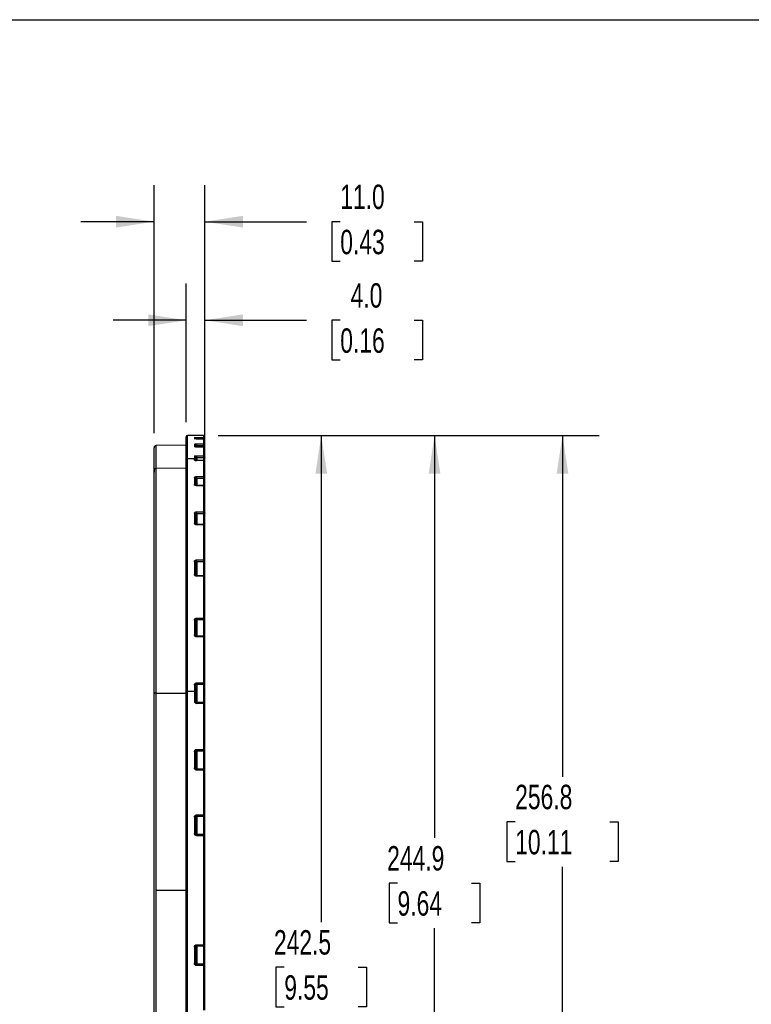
# Model space of a CAD drawing. Header units: millimetres. Extents: x 32 to 1365, y 32 to 1048.
# Tile 22 of 27: x 731 to 1048, y 621 to 1048. Entities that reach past the tile are written whole.
import ezdxf

# ---------------------------------------------------------------- set-up
doc = ezdxf.new("R2010")
doc.units = ezdxf.units.MM
doc.header["$LTSCALE"] = 5
doc.layers.add('DIMENSIONS', color=140, linetype='Continuous', lineweight=25)
doc.layers.add('TEXT', color=140, linetype='Continuous', lineweight=25)
doc.styles.add('SLDTEXTSTYLE0', font='TXT', dxfattribs={"width": 0.7})
doc.dimstyles.new('SLDDIMSTYLE1', dxfattribs={"dimtxt": 10.790039, "dimasz": 16.51, "dimexe": 0, "dimexo": 0.0625, "dimgap": 2.69751, "dimtad": 0, "dimtih": 1, "dimtoh": 1, "dimlfac": 0.5, "dimrnd": 1e-09, "dimzin": 12, "dimdsep": 46, "dimtxsty": 'SLDTEXTSTYLE0', "dimsah": 1, "dimcen": 0.09, "dimadec": 0, "dimazin": 3, "dimtfac": 1, "dimtofl": 0, "dimtmove": 0, "dimatfit": 3, "dimfxl": 0, "dimfrac": 2, "dimtolj": 1, "dimtzin": 12, "dimarcsym": 0})
doc.dimstyles.new('SLDDIMSTYLE4', dxfattribs={"dimtxt": 10.790039, "dimasz": 16.51, "dimexe": 0, "dimexo": 0.0625, "dimgap": 2.69751, "dimtad": 0, "dimtih": 1, "dimtoh": 1, "dimlfac": 0.5, "dimrnd": 1e-09, "dimzin": 4, "dimdsep": 46, "dimtxsty": 'SLDTEXTSTYLE0', "dimsah": 1, "dimcen": 0.09, "dimadec": 0, "dimazin": 1, "dimtfac": 1, "dimtmove": 0, "dimatfit": 0, "dimfxl": 0, "dimfrac": 2, "dimtolj": 1, "dimtzin": 12, "dimarcsym": 0})

# ---------------------------------------------------------------- blocks, each defined once
blk = doc.blocks.new('_D_12')
at = {"layer": 'DIMENSIONS'}
for p, q in [((816.98, 867.48), (877.51, 867.48)), ((861.63, 867.48), (861.63, 656.68)), ((845.6, 637.11), (841.98, 637.11)), ((841.98, 637.11), (841.98, 619.96)), ((877.66, 637.11), (881.29, 637.11)), ((881.29, 637.11), (881.29, 619.96)), ((841.98, 619.96), (845.6, 619.96)), ((881.29, 619.96), (877.66, 619.96)), ((861.63, 382.48), (861.63, 617.55)), ((816.98, 382.48), (877.51, 382.48))]:
    blk.add_line(p, q, dxfattribs=at)
for points in [[(861.63, 867.48), (859.09, 850.97), (864.17, 850.97)], [(861.63, 382.48), (864.17, 398.99), (859.09, 398.99)]]:
    blk.add_solid(points, dxfattribs=at)
at = {"layer": 'DIMENSIONS', "char_height": 10.583, "attachment_point": 1, "style": 'SLDTEXTSTYLE0'}
for s, insert in [('242.5', (841.11, 653.17)), ('9.55', (845.6, 633.61))]:
    blk.add_mtext(s, dxfattribs=dict(at, insert=insert))
blk = doc.blocks.new('_D_13')
at = {"layer": 'DIMENSIONS'}
for p, q in [((816.98, 867.48), (926.61, 867.48)), ((910.73, 867.48), (910.73, 693.11)), ((894.7, 673.55), (891.08, 673.55)), ((891.08, 673.55), (891.08, 656.4)), ((926.77, 673.55), (930.39, 673.55)), ((930.39, 673.55), (930.39, 656.4)), ((891.08, 656.4), (894.7, 656.4)), ((910.73, 377.75), (910.73, 653.98)), ((930.39, 656.4), (926.77, 656.4)), ((797.54, 377.75), (926.61, 377.75))]:
    blk.add_line(p, q, dxfattribs=at)
for points in [[(910.73, 867.48), (908.19, 850.97), (913.27, 850.97)], [(910.73, 377.75), (913.27, 394.26), (908.19, 394.26)]]:
    blk.add_solid(points, dxfattribs=at)
at = {"layer": 'DIMENSIONS', "char_height": 10.583, "attachment_point": 1, "style": 'SLDTEXTSTYLE0'}
for s, insert in [('244.9', (890.21, 689.6)), ('9.64', (894.7, 670.04))]:
    blk.add_mtext(s, dxfattribs=dict(at, insert=insert))
blk = doc.blocks.new('_D_14')
at = {"layer": 'DIMENSIONS'}
for p, q in [((816.98, 867.48), (982.09, 867.48)), ((966.21, 867.48), (966.21, 719.68)), ((945.69, 700.11), (942.07, 700.11)), ((942.07, 700.11), (942.07, 682.96)), ((986.73, 700.11), (990.36, 700.11)), ((990.36, 700.11), (990.36, 682.96)), ((942.07, 682.96), (945.69, 682.96)), ((990.36, 682.96), (986.73, 682.96)), ((966.21, 353.95), (966.21, 680.55)), ((788.53, 353.95), (982.09, 353.95))]:
    blk.add_line(p, q, dxfattribs=at)
for points in [[(966.21, 867.48), (963.67, 850.97), (968.75, 850.97)], [(966.21, 353.95), (968.75, 370.46), (963.67, 370.46)]]:
    blk.add_solid(points, dxfattribs=at)
at = {"layer": 'DIMENSIONS', "char_height": 10.583, "attachment_point": 1, "style": 'SLDTEXTSTYLE0'}
for s, insert in [('256.8', (945.69, 716.17)), ('10.11', (945.69, 696.61))]:
    blk.add_mtext(s, dxfattribs=dict(at, insert=insert))
blk = doc.blocks.new('_D_15')
at = {"layer": 'DIMENSIONS'}
for p, q in [((803.13, 873.33), (803.13, 933.35)), ((811.13, 871.92), (811.13, 933.35)), ((803.13, 917.48), (771.38, 917.48)), ((811.13, 917.48), (855.24, 917.48)), ((869.86, 917.48), (866.24, 917.48)), ((866.24, 917.48), (866.24, 900.33)), ((901.92, 917.48), (905.55, 917.48)), ((905.55, 917.48), (905.55, 900.33)), ((866.24, 900.33), (869.86, 900.33)), ((905.55, 900.33), (901.92, 900.33))]:
    blk.add_line(p, q, dxfattribs=at)
for points in [[(803.13, 917.48), (786.62, 920.02), (786.62, 914.94)], [(811.13, 917.48), (827.64, 914.94), (827.64, 920.02)]]:
    blk.add_solid(points, dxfattribs=at)
at = {"layer": 'DIMENSIONS', "char_height": 10.583, "attachment_point": 1, "style": 'SLDTEXTSTYLE0'}
for s, insert in [('4.0', (874.35, 933.54)), ('0.16', (869.86, 913.97))]:
    blk.add_mtext(s, dxfattribs=dict(at, insert=insert))
blk = doc.blocks.new('_D_16')
at = {"layer": 'DIMENSIONS'}
for p, q in [((789.13, 868.53), (789.13, 976.09)), ((811.13, 862.51), (811.13, 976.09)), ((789.13, 960.21), (757.38, 960.21)), ((811.13, 960.21), (855.24, 960.21)), ((869.86, 960.21), (866.24, 960.21)), ((866.24, 960.21), (866.24, 943.06)), ((901.92, 960.21), (905.55, 960.21)), ((905.55, 960.21), (905.55, 943.06)), ((866.24, 943.06), (869.86, 943.06)), ((905.55, 943.06), (901.92, 943.06))]:
    blk.add_line(p, q, dxfattribs=at)
for points in [[(789.13, 960.21), (772.62, 962.75), (772.62, 957.67)], [(811.13, 960.21), (827.64, 957.67), (827.64, 962.75)]]:
    blk.add_solid(points, dxfattribs=at)
at = {"layer": 'DIMENSIONS', "char_height": 10.583, "attachment_point": 1, "style": 'SLDTEXTSTYLE0'}
for s, insert in [('11.0', (869.86, 976.27)), ('0.43', (869.86, 956.7))]:
    blk.add_mtext(s, dxfattribs=dict(at, insert=insert))

msp = doc.modelspace()

# ---------------------------------------------------------------- linework, layer by layer
for p, q in [((810.628, 867.477), (803.628, 867.477)), ((803.628, 857.522), (803.628, 867.477)), ((806.628, 866.676), (806.628, 866.155)), ((807.628, 866.74), (810.628, 866.74)), ((807.628, 866.17), (807.628, 866.74)), ((810.628, 867.477), (810.628, 866.74)), ((810.628, 866.74), (810.628, 866.17)), ((803.128, 863.407), (790.11, 863.18)), ((790.11, 853.337), (790.11, 863.18)), ((806.628, 863.751), (806.628, 862.697)), ((807.128, 863.256), (807.128, 862.518)), ((807.628, 866.17), (810.628, 866.17)), ((807.628, 866.17), (807.628, 866.072)), ((810.628, 866.072), (807.628, 866.072)), ((807.628, 866.07), (807.628, 866.072)), ((810.628, 866.07), (807.628, 866.07)), ((807.628, 863.891), (810.628, 863.891)), ((807.628, 863.255), (807.628, 863.891)), ((807.628, 863.255), (810.628, 863.255)), ((807.628, 863.255), (807.628, 862.542)), ((810.628, 862.542), (807.628, 862.542)), ((807.628, 862.536), (807.628, 862.542)), ((810.628, 862.536), (807.628, 862.536)), ((810.628, 866.17), (810.628, 866.072)), ((810.628, 866.072), (810.628, 866.07)), ((810.628, 866.07), (810.628, 863.891)), ((810.628, 863.891), (810.628, 863.255)), ((810.628, 863.255), (810.628, 862.542)), ((810.628, 862.542), (810.628, 862.536)), ((810.628, 862.536), (810.628, 858.744)), ((811.128, 865.572), (811.128, 866.241)), ((811.128, 863.396), (811.128, 865.572)), ((811.128, 862.042), (811.128, 863.396)), ((811.128, 858.255), (811.128, 862.042)), ((806.628, 858.524), (806.628, 857.522)), ((807.628, 858.744), (810.628, 858.744)), ((807.628, 858.047), (807.628, 858.744)), ((807.628, 858.047), (810.628, 858.047)), ((807.628, 858.047), (807.628, 856.657)), ((810.628, 858.744), (810.628, 858.047)), ((810.628, 858.047), (810.628, 856.657)), ((811.128, 849.266), (811.128, 858.255)), ((790.11, 853.337), (803.128, 853.559)), ((803.628, 756.797), (803.628, 857.522)), ((803.628, 857.522), (806.628, 857.522)), ((806.628, 856.896), (806.628, 857.522)), ((807.128, 857.035), (807.128, 856.666)), ((810.628, 856.657), (807.628, 856.657)), ((807.628, 856.657), (807.628, 856.641)), ((810.628, 856.641), (807.628, 856.641)), ((810.628, 856.657), (810.628, 856.641)), ((810.628, 856.641), (810.628, 849.724)), ((789.128, 852.642), (789.128, 851.642)), ((790.11, 755.819), (790.11, 853.337)), ((806.628, 849.313), (806.628, 846.255)), ((807.628, 849.724), (810.628, 849.724)), ((807.628, 848.996), (807.628, 849.724)), ((810.628, 849.724), (810.628, 848.996)), ((811.128, 834.046), (811.128, 849.266)), ((807.128, 848.857), (807.128, 845.81)), ((807.628, 848.996), (810.628, 848.996)), ((807.628, 848.996), (807.628, 845.849)), ((810.628, 845.849), (807.628, 845.849)), ((807.628, 845.792), (807.628, 845.849)), ((810.628, 845.792), (807.628, 845.792)), ((810.628, 848.996), (810.628, 845.849)), ((810.628, 845.849), (810.628, 845.792)), ((810.628, 845.792), (810.628, 834.448)), ((806.628, 833.845), (806.628, 829.465)), ((807.128, 833.446), (807.128, 829.082)), ((807.628, 834.448), (810.628, 834.448)), ((807.628, 833.719), (807.628, 834.448)), ((807.628, 833.719), (810.628, 833.719)), ((807.628, 833.719), (807.628, 828.937)), ((810.628, 834.448), (810.628, 833.719)), ((810.628, 833.719), (810.628, 828.937)), ((811.128, 817.415), (811.128, 834.046)), ((810.628, 828.937), (807.628, 828.937)), ((807.628, 828.817), (807.628, 828.937)), ((810.628, 828.817), (807.628, 828.817)), ((810.628, 828.937), (810.628, 828.817)), ((810.628, 828.817), (810.628, 813.628)), ((811.128, 814.454), (811.128, 817.415)), ((806.628, 812.862), (806.628, 807.36)), ((807.128, 812.541), (807.128, 807.059)), ((807.628, 813.628), (810.628, 813.628)), ((807.628, 812.926), (807.628, 813.628)), ((807.628, 812.926), (810.628, 812.926)), ((807.628, 812.926), (807.628, 806.756)), ((810.628, 813.628), (810.628, 812.926)), ((810.628, 812.926), (810.628, 806.756)), ((811.128, 813.304), (811.128, 814.454)), ((811.128, 788.21), (811.128, 813.304)), ((810.628, 806.756), (807.628, 806.756)), ((807.628, 806.554), (807.628, 806.756)), ((810.628, 806.554), (807.628, 806.554)), ((810.628, 806.756), (810.628, 806.554)), ((810.628, 806.554), (810.628, 788.441)), ((806.628, 787.545), (806.628, 781.158)), ((807.128, 787.317), (807.128, 780.954)), ((807.628, 788.441), (810.628, 788.441)), ((807.628, 787.789), (807.628, 788.441)), ((807.628, 787.789), (810.628, 787.789)), ((807.628, 787.789), (807.628, 780.529)), ((810.628, 788.441), (810.628, 787.789)), ((810.628, 787.789), (810.628, 780.529)), ((811.128, 760.221), (811.128, 788.21)), ((810.628, 780.529), (807.628, 780.529)), ((807.628, 780.229), (807.628, 780.529)), ((810.628, 780.229), (807.628, 780.229)), ((810.628, 780.529), (810.628, 780.229)), ((810.628, 780.229), (810.628, 760.348)), ((807.628, 760.348), (810.628, 760.348)), ((807.628, 759.767), (807.628, 760.348)), ((807.628, 759.767), (810.628, 759.767)), ((807.628, 759.767), (807.628, 751.785)), ((810.628, 760.348), (810.628, 759.767)), ((810.628, 759.767), (810.628, 751.785)), ((811.128, 751.285), (811.128, 760.221)), ((790.11, 755.819), (803.128, 755.87)), ((790.11, 670.477), (790.11, 755.819)), ((803.628, 584.157), (803.628, 756.797)), ((803.628, 756.797), (806.628, 756.797)), ((806.628, 759.361), (806.628, 756.797)), ((806.628, 756.797), (806.628, 752.393)), ((810.628, 751.785), (807.628, 751.785)), ((807.628, 751.785), (807.628, 751.392)), ((810.628, 751.392), (807.628, 751.392)), ((810.628, 751.785), (810.628, 751.392)), ((810.628, 751.392), (810.628, 731.496)), ((811.128, 731.416), (811.128, 751.285)), ((806.628, 730.5), (806.628, 723.504)), ((807.128, 730.421), (807.128, 723.434)), ((807.628, 731.496), (810.628, 731.496)), ((807.628, 730.936), (807.628, 731.496)), ((807.628, 730.936), (810.628, 730.936)), ((807.628, 730.936), (807.628, 722.933)), ((810.628, 731.496), (810.628, 730.936)), ((810.628, 730.936), (810.628, 722.933)), ((811.128, 722.433), (811.128, 731.416)), ((810.628, 722.933), (807.628, 722.933)), ((807.628, 722.502), (807.628, 722.933)), ((810.628, 722.502), (807.628, 722.502)), ((810.628, 722.933), (810.628, 722.502)), ((810.628, 722.502), (810.628, 703.117)), ((811.128, 703.074), (811.128, 722.433)), ((806.628, 702.117), (806.628, 695.111)), ((807.128, 702.076), (807.128, 695.079)), ((807.628, 703.117), (810.628, 703.117)), ((807.628, 702.579), (807.628, 703.117)), ((807.628, 702.579), (810.628, 702.579)), ((807.628, 702.579), (807.628, 694.577)), ((810.628, 703.117), (810.628, 702.579)), ((810.628, 702.579), (810.628, 694.577)), ((811.128, 693.306), (811.128, 703.074)), ((810.628, 694.577), (807.628, 694.577)), ((807.628, 694.109), (807.628, 694.577)), ((810.628, 694.109), (807.628, 694.109)), ((810.628, 694.577), (810.628, 694.109)), ((810.628, 694.109), (810.628, 646.846)), ((811.128, 684.29), (811.128, 693.306)), ((811.128, 674.977), (811.128, 684.29)), ((790.11, 670.477), (803.128, 670.477)), ((790.11, 585.136), (790.11, 670.477)), ((811.128, 656.664), (811.128, 665.977)), ((811.128, 647.648), (811.128, 656.664)), ((806.628, 645.843), (806.628, 638.837)), ((807.128, 645.876), (807.128, 638.879)), ((807.628, 646.846), (810.628, 646.846)), ((807.628, 646.377), (807.628, 646.846)), ((807.628, 646.377), (810.628, 646.377)), ((807.628, 646.377), (807.628, 638.375)), ((810.628, 646.846), (810.628, 646.377)), ((810.628, 646.377), (810.628, 638.375)), ((811.128, 637.881), (811.128, 647.648)), ((807.628, 637.837), (807.628, 638.375)), ((810.628, 638.375), (807.628, 638.375)), ((810.628, 637.837), (807.628, 637.837)), ((810.628, 638.375), (810.628, 637.837)), ((810.628, 637.837), (810.628, 618.452)), ((811.128, 618.521), (811.128, 637.881))]:
    msp.add_line(p, q)
at = {"flags": 128}
for points in [[(811.128, 863.396), (811.118, 863.369), (811.09, 863.342), (811.043, 863.318), (810.981, 863.297), (810.905, 863.279), (810.819, 863.266), (810.725, 863.258), (810.628, 863.255)], [(811.128, 858.255), (811.118, 858.215), (811.09, 858.176), (811.043, 858.14), (810.981, 858.108), (810.905, 858.082), (810.819, 858.063), (810.725, 858.051), (810.628, 858.047)], [(811.128, 849.266), (811.118, 849.213), (811.09, 849.163), (811.043, 849.116), (810.981, 849.075), (810.905, 849.041), (810.819, 849.016), (810.725, 849.001), (810.628, 848.996)], [(811.128, 834.046), (811.118, 833.982), (811.09, 833.921), (811.043, 833.864), (810.981, 833.815), (810.905, 833.774), (810.819, 833.744), (810.725, 833.725), (810.628, 833.719)], [(807.128, 812.541), (807.118, 812.603), (807.09, 812.664), (807.043, 812.719), (806.981, 812.768), (806.905, 812.808), (806.819, 812.838), (806.725, 812.856), (806.628, 812.862)], [(810.628, 813.628), (810.725, 813.622), (810.819, 813.604), (810.905, 813.574), (810.981, 813.533), (811.043, 813.484), (811.09, 813.428), (811.118, 813.367), (811.128, 813.304)], [(806.628, 807.36), (806.725, 807.354), (806.819, 807.337), (806.905, 807.309), (806.981, 807.272), (807.043, 807.226), (807.09, 807.174), (807.118, 807.118), (807.128, 807.059)], [(811.128, 806.256), (811.118, 806.314), (811.09, 806.37), (811.043, 806.422), (810.981, 806.467), (810.905, 806.504), (810.819, 806.532), (810.725, 806.549), (810.628, 806.554)], [(807.128, 787.317), (807.118, 787.361), (807.09, 787.404), (807.043, 787.444), (806.981, 787.478), (806.905, 787.506), (806.819, 787.527), (806.725, 787.54), (806.628, 787.545)], [(810.628, 788.441), (810.725, 788.436), (810.819, 788.423), (810.905, 788.402), (810.981, 788.373), (811.043, 788.338), (811.09, 788.298), (811.118, 788.255), (811.128, 788.21)], [(806.628, 781.158), (806.725, 781.154), (806.819, 781.143), (806.905, 781.124), (806.981, 781.098), (807.043, 781.068), (807.09, 781.032), (807.118, 780.994), (807.128, 780.954)], [(811.128, 780.029), (811.118, 780.068), (811.09, 780.105), (811.043, 780.14), (810.981, 780.171), (810.905, 780.195), (810.819, 780.214), (810.725, 780.225), (810.628, 780.229)]]:
    msp.add_lwpolyline(points, dxfattribs=at)
for centre, radius, start, end in [((803.628, 866.977), 0.5, 90, 180), ((806.628, 866.177), 0.499, 0.06064, 90.06051), ((810.628, 866.977), 0.5, 360, 90), ((810.628, 866.241), 0.5, 0.05579, 90.05568), ((790.128, 862.18), 1, 91, 180), ((806.628, 865.654), 0.501, 44.20404, 90.02618), ((806.63, 863.254), 0.498, 0.28427, 90.28148), ((806.628, 862.193), 0.504, 51.74684, 90.04905), ((810.75, 867.102), 0.94, 262.51164, 293.68766), ((810.628, 865.572), 0.5, 0, 90), ((810.629, 865.571), 0.499, 0.10672, 90.10632), ((810.63, 863.394), 0.498, 0.27347, 90.27089), ((810.628, 862.042), 0.5, 0, 90), ((810.631, 862.039), 0.497, 0.37824, 90.37331), ((806.633, 858.03), 0.494, 0.69264, 90.67629), ((810.633, 858.249), 0.494, 0.67524, 90.65968), ((803.621, 857.028), 0.494, 89.24806, 179.22779), ((806.634, 857.028), 0.494, 0.77221, 90.75194), ((806.63, 856.391), 0.505, 38.30659, 90.27628), ((810.628, 856.157), 0.5, 0, 90), ((810.636, 856.149), 0.492, 0.97057, 90.93875), ((790.114, 852.351), 0.987, 90.23028, 179.24545), ((806.648, 848.834), 0.48, 2.72442, 92.48708), ((810.648, 849.244), 0.48, 2.62091, 92.40058), ((806.649, 845.768), 0.488, 18.45553, 92.49832), ((810.628, 845.349), 0.5, 0, 90), ((810.654, 845.319), 0.474, 3.63739, 93.2254), ((806.673, 833.389), 0.458, 7.11774, 95.67721), ((810.672, 833.991), 0.459, 6.92683, 95.55622), ((806.679, 829.015), 0.453, 8.55731, 96.54411), ((810.628, 828.437), 0.5, 0, 90), ((810.68, 828.368), 0.453, 8.77855, 96.67048), ((810.681, 813.375), 0.452, 263.18885, 350.97145), ((810.628, 806.256), 0.5, 0, 90), ((810.664, 788.253), 0.465, 265.49823, 354.64645), ((810.628, 780.029), 0.5, 0, 90), ((810.745, 759.761), 0.599, 50.24465, 101.25798), ((810.649, 760.245), 0.479, 267.41897, 357.16235), ((789.881, 754.574), 1.266, 79.55911, 126.52533), ((803.509, 756.162), 0.645, 79.41901, 126.22915), ((806.745, 758.762), 0.611, 51.20792, 101.08305), ((806.746, 756.162), 0.645, 53.77085, 100.58099), ((806.747, 751.733), 0.67, 55.38032, 100.24007), ((810.628, 751.285), 0.5, 0, 90), ((810.747, 750.726), 0.676, 55.75032, 100.15904), ((806.749, 729.651), 0.858, 63.84277, 98.16805), ((810.749, 730.659), 0.846, 63.44161, 98.27562), ((810.638, 731.426), 0.49, 268.84022, 358.79125), ((806.75, 722.558), 0.954, 66.69965, 97.37916), ((810.628, 722.433), 0.5, 0, 90), ((810.75, 721.539), 0.97, 67.11462, 97.26142), ((806.752, 700.588), 1.534, 75.82048, 94.64015), ((810.752, 701.632), 1.49, 75.38312, 94.77766), ((810.63, 703.076), 0.497, 269.70842, 359.70542), ((806.752, 693.163), 1.953, 78.91117, 93.65508), ((810.628, 694.077), 0.5, 360, 90), ((810.752, 692.079), 2.033, 79.35655, 93.5114), ((806.752, 647.792), 1.953, 266.34492, 281.08883), ((810.628, 646.877), 0.5, 270, 360), ((810.752, 648.875), 2.033, 266.4886, 280.64345), ((806.752, 640.366), 1.534, 265.35985, 284.17952), ((810.63, 637.878), 0.497, 0.29458, 90.29158), ((810.752, 639.322), 1.49, 265.22234, 284.61688)]:
    msp.add_arc(centre, radius, start, end)
for points, knots in [([(803.128, 857.035), (803.128, 857.239), (803.128, 857.646), (803.128, 858.234), (803.128, 858.804), (803.128, 859.354), (803.128, 859.886), (803.128, 860.398), (803.128, 860.891), (803.128, 861.365), (803.128, 861.82), (803.128, 862.256), (803.128, 862.673), (803.128, 863.07), (803.128, 863.449), (803.128, 863.808), (803.128, 864.149), (803.128, 864.579), (803.128, 865.068), (803.128, 865.578), (803.128, 866.01), (803.128, 866.363), (803.128, 866.637), (803.128, 866.832), (803.128, 866.955), (803.128, 866.97), (803.128, 866.977)], [0, 0, 0, 0, 0.0311732, 0.0623354, 0.0934883, 0.1246334, 0.1557723, 0.1869066, 0.2180379, 0.2491678, 0.2802979, 0.3114298, 0.3425651, 0.3737054, 0.4048522, 0.4360072, 0.467172, 0.4983481, 0.5610947, 0.6238038, 0.6864884, 0.7491616, 0.8118363, 0.8745256, 0.9372425, 1, 1, 1, 1]), ([(806.628, 866.676), (806.629, 866.679), (806.632, 866.685), (806.659, 866.693), (806.709, 866.702), (806.791, 866.712), (806.915, 866.722), (807.066, 866.73), (807.24, 866.736), (807.43, 866.739), (807.561, 866.74), (807.628, 866.74)], [0, 0, 0, 0, 0.0831637, 0.1661926, 0.2505259, 0.375812, 0.4999236, 0.6237207, 0.7487418, 0.873695, 1, 1, 1, 1]), ([(811.128, 866.241), (811.128, 866.294), (811.128, 866.399), (811.128, 866.535), (811.128, 866.653), (811.128, 866.753), (811.128, 866.835), (811.128, 866.899), (811.128, 866.944), (811.128, 866.972), (811.128, 866.978), (811.128, 866.978), (811.128, 866.978)], [0, 0, 0, 0, 0.1111631, 0.2223132, 0.3334503, 0.4445743, 0.5556853, 0.6667832, 0.7778682, 0.8889401, 0.9999991, 1, 1, 1, 1]), ([(789.128, 852.364), (789.128, 852.579), (789.128, 853.008), (789.128, 853.624), (789.128, 854.221), (789.128, 854.796), (789.128, 855.35), (789.128, 855.882), (789.128, 856.392), (789.128, 856.882), (789.128, 857.349), (789.128, 857.796), (789.128, 858.221), (789.128, 858.624), (789.128, 859.006), (789.128, 859.366), (789.128, 859.806), (789.128, 860.295), (789.128, 860.799), (789.128, 861.225), (789.128, 861.573), (789.128, 861.845), (789.128, 862.037), (789.128, 862.158), (789.128, 862.173), (789.128, 862.18)], [0, 0, 0, 0, 0.033251, 0.0664896, 0.0997178, 0.1329376, 0.1661507, 0.1993593, 0.2325652, 0.2657703, 0.2989766, 0.3321861, 0.3654006, 0.3986221, 0.4318526, 0.4650939, 0.498348, 0.5610945, 0.6238036, 0.6864882, 0.7491614, 0.8118361, 0.8745255, 0.9372424, 1, 1, 1, 1]), ([(807.628, 866.07), (807.583, 866.07), (807.496, 866.07), (807.366, 866.073), (807.222, 866.077), (807.067, 866.084), (806.916, 866.095), (806.791, 866.108), (806.699, 866.122), (806.639, 866.138), (806.631, 866.149), (806.628, 866.155)], [0, 0, 0, 0, 0.0843716, 0.1676138, 0.2511269, 0.3758483, 0.4998267, 0.6237607, 0.74936, 0.8752972, 1, 1, 1, 1]), ([(806.628, 863.751), (806.629, 863.757), (806.632, 863.77), (806.659, 863.788), (806.708, 863.808), (806.79, 863.83), (806.913, 863.851), (807.065, 863.868), (807.239, 863.881), (807.429, 863.89), (807.561, 863.891), (807.628, 863.891)], [0, 0, 0, 0, 0.0832844, 0.1663299, 0.2505459, 0.3758112, 0.4999527, 0.6238867, 0.7489057, 0.8738296, 1, 1, 1, 1]), ([(807.628, 862.536), (807.583, 862.536), (807.495, 862.536), (807.366, 862.541), (807.221, 862.549), (807.066, 862.562), (806.915, 862.582), (806.79, 862.607), (806.699, 862.635), (806.639, 862.665), (806.631, 862.686), (806.628, 862.697)], [0, 0, 0, 0, 0.08427637, 0.16750355, 0.25110526, 0.37584103, 0.49980295, 0.62363302, 0.74923183, 0.87518711, 1, 1, 1, 1]), ([(807.128, 866.177), (807.128, 866.176), (807.182, 866.174), (807.366, 866.171), (807.496, 866.17), (807.628, 866.17)], [0, 0, 0, 0, 0.5, 0.5, 1, 1, 1, 1]), ([(807.128, 863.256), (807.128, 863.256), (807.181, 863.256), (807.365, 863.256), (807.496, 863.255), (807.628, 863.255)], [0, 0, 0, 0, 0.5, 0.5, 1, 1, 1, 1]), ([(807.628, 862.54), (807.558, 862.541), (807.425, 862.542), (807.284, 862.548), (807.23, 862.55), (807.22, 862.551)], [0, 0, 0, 0, 0.4664044, 0.9023458, 1, 1, 1, 1]), ([(806.628, 858.524), (806.629, 858.533), (806.632, 858.552), (806.659, 858.58), (806.707, 858.612), (806.788, 858.646), (806.911, 858.679), (807.063, 858.707), (807.237, 858.727), (807.428, 858.741), (807.561, 858.743), (807.628, 858.744)], [0, 0, 0, 0, 0.0834735, 0.1665414, 0.2505681, 0.3757979, 0.4999961, 0.6241534, 0.7491666, 0.8740377, 1, 1, 1, 1]), ([(807.128, 858.036), (807.128, 858.039), (807.18, 858.042), (807.364, 858.046), (807.495, 858.047), (807.628, 858.047)], [0, 0, 0, 0, 0.5, 0.5, 1, 1, 1, 1]), ([(803.128, 756.683), (803.128, 757.216), (803.128, 758.281), (803.128, 759.873), (803.128, 761.458), (803.128, 763.038), (803.128, 764.613), (803.128, 766.181), (803.128, 767.744), (803.128, 769.3), (803.128, 770.851), (803.128, 772.396), (803.128, 776.323), (803.128, 782.542), (803.128, 790.897), (803.128, 798.994), (803.128, 806.806), (803.128, 814.241), (803.128, 821.251), (803.128, 827.782), (803.128, 833.776), (803.128, 839.212), (803.128, 844.033), (803.128, 848.253), (803.128, 851.047), (803.128, 852.81), (803.128, 853.786), (803.128, 854.698), (803.128, 855.544), (803.128, 856.331), (803.128, 856.8), (803.128, 857.035)], [0, 0, 0, 0, 0.0109908, 0.0219744, 0.0329526, 0.0439268, 0.0548989, 0.0658704, 0.0768429, 0.087818, 0.0987975, 0.109783, 0.1207761, 0.1829276, 0.2450932, 0.3084918, 0.3719045, 0.4359457, 0.5000009, 0.564042, 0.6280972, 0.6914957, 0.7549086, 0.8170599, 0.8792257, 0.8993696, 0.9194941, 0.9396093, 0.9597253, 0.9798521, 1, 1, 1, 1]), ([(806.628, 856.896), (806.628, 856.831), (806.734, 856.764), (807.101, 856.669), (807.363, 856.641), (807.628, 856.641)], [0, 0, 0, 0, 0.5, 0.5, 1, 1, 1, 1]), ([(807.628, 856.657), (807.56, 856.658), (807.429, 856.66), (807.261, 856.675), (807.142, 856.687), (807.081, 856.697), (807.073, 856.691), (807.071, 856.69)], [0, 0, 0, 0, 0.2664722, 0.5145063, 0.7433726, 0.954856, 1, 1, 1, 1]), ([(811.128, 849.266), (811.128, 849.465), (811.128, 849.863), (811.128, 850.441), (811.128, 851.005), (811.128, 851.552), (811.128, 852.084), (811.128, 852.601), (811.128, 853.227), (811.128, 853.946), (811.128, 854.734), (811.128, 855.477), (811.128, 855.93), (811.128, 856.157)], [0, 0, 0, 0, 0.0714444, 0.1428837, 0.2143177, 0.2857465, 0.3571701, 0.4285886, 0.5000019, 0.6250737, 0.7500975, 0.875073, 1, 1, 1, 1]), ([(789.128, 755.591), (789.128, 756.105), (789.128, 757.132), (789.128, 758.667), (789.128, 760.196), (789.128, 761.72), (789.128, 763.238), (789.128, 764.75), (789.128, 766.257), (789.128, 767.758), (789.128, 769.254), (789.128, 770.744), (789.128, 774.53), (789.128, 780.528), (789.128, 788.585), (789.128, 796.393), (789.128, 803.926), (789.128, 811.096), (789.128, 817.857), (789.128, 824.155), (789.128, 829.934), (789.128, 835.176), (789.128, 839.826), (789.128, 843.895), (789.128, 846.589), (789.128, 848.29), (789.128, 849.231), (789.128, 850.11), (789.128, 850.926), (789.128, 851.685), (789.128, 852.137), (789.128, 852.364)], [0, 0, 0, 0, 0.0109907, 0.0219744, 0.0329525, 0.0439267, 0.0548988, 0.0658702, 0.0768427, 0.0878179, 0.0987975, 0.109783, 0.120776, 0.1829274, 0.2450932, 0.3084916, 0.3719045, 0.4359455, 0.5000009, 0.5640417, 0.6280972, 0.6914954, 0.7549086, 0.8170596, 0.8792257, 0.8993695, 0.9194939, 0.9396091, 0.9597251, 0.9798521, 1, 1, 1, 1]), ([(806.628, 849.313), (806.629, 849.331), (806.632, 849.367), (806.659, 849.42), (806.708, 849.479), (806.789, 849.543), (806.913, 849.605), (807.064, 849.656), (807.239, 849.694), (807.429, 849.719), (807.561, 849.722), (807.628, 849.724)], [0, 0, 0, 0, 0.08338629, 0.1664281, 0.25052206, 0.3758148, 0.49998187, 0.62411457, 0.74909587, 0.8739886, 1, 1, 1, 1]), ([(807.628, 845.792), (807.583, 845.793), (807.495, 845.795), (807.366, 845.808), (807.221, 845.831), (807.066, 845.869), (806.915, 845.927), (806.79, 845.997), (806.699, 846.078), (806.639, 846.165), (806.631, 846.225), (806.628, 846.255)], [0, 0, 0, 0, 0.0843713, 0.167601, 0.2511101, 0.3758728, 0.4998133, 0.6237619, 0.7493231, 0.8752544, 1, 1, 1, 1]), ([(807.628, 845.849), (807.588, 845.85), (807.507, 845.852), (807.392, 845.865), (807.286, 845.883), (807.199, 845.904), (807.142, 845.92), (807.111, 845.931), (807.114, 845.922), (807.115, 845.919)], [0, 0, 0, 0, 0.1368927, 0.2830657, 0.4370806, 0.5974027, 0.7633861, 0.9350269, 1, 1, 1, 1]), ([(807.128, 848.857), (807.128, 848.894), (807.181, 848.93), (807.365, 848.981), (807.496, 848.996), (807.628, 848.996)], [0, 0, 0, 0, 0.5, 0.5, 1, 1, 1, 1]), ([(811.128, 834.046), (811.128, 834.348), (811.128, 834.95), (811.128, 835.837), (811.128, 836.71), (811.128, 837.569), (811.128, 838.413), (811.128, 839.243), (811.128, 840.263), (811.128, 841.456), (811.128, 842.803), (811.128, 844.105), (811.128, 844.935), (811.128, 845.349)], [0, 0, 0, 0, 0.0714459, 0.1428862, 0.2143207, 0.2857495, 0.3571727, 0.4285901, 0.500002, 0.6250807, 0.7501068, 0.87508, 1, 1, 1, 1]), ([(806.628, 833.845), (806.629, 833.871), (806.632, 833.924), (806.659, 834.001), (806.708, 834.089), (806.79, 834.182), (806.915, 834.274), (807.066, 834.349), (807.24, 834.404), (807.43, 834.44), (807.561, 834.445), (807.628, 834.448)], [0, 0, 0, 0, 0.0832427, 0.1662667, 0.2505048, 0.3758227, 0.4999453, 0.6239033, 0.7488872, 0.8738173, 1, 1, 1, 1]), ([(807.128, 833.446), (807.128, 833.518), (807.182, 833.589), (807.366, 833.69), (807.496, 833.719), (807.628, 833.719)], [0, 0, 0, 0, 0.5, 0.5, 1, 1, 1, 1]), ([(807.628, 828.817), (807.583, 828.818), (807.496, 828.821), (807.366, 828.839), (807.222, 828.871), (807.067, 828.924), (806.916, 829.005), (806.791, 829.104), (806.699, 829.217), (806.639, 829.339), (806.631, 829.423), (806.628, 829.465)], [0, 0, 0, 0, 0.0844353, 0.1676733, 0.2511184, 0.3758709, 0.4998305, 0.6238615, 0.7494235, 0.8753408, 1, 1, 1, 1]), ([(807.628, 828.937), (807.576, 828.939), (807.477, 828.943), (807.351, 828.971), (807.253, 829.006), (807.166, 829.055), (807.111, 829.114), (807.117, 829.14), (807.119, 829.152)], [0, 0, 0, 0, 0.1622564, 0.3120793, 0.4499791, 0.5771243, 0.8034355, 1, 1, 1, 1]), ([(811.128, 813.304), (811.128, 813.691), (811.128, 814.466), (811.128, 815.613), (811.128, 816.749), (811.128, 817.874), (811.128, 818.986), (811.128, 820.086), (811.128, 821.447), (811.128, 823.055), (811.128, 824.891), (811.128, 826.689), (811.128, 827.854), (811.128, 828.437)], [0, 0, 0, 0, 0.07144647, 0.14288705, 0.21432174, 0.28575057, 0.35717354, 0.42859067, 0.50000198, 0.62508314, 0.75011002, 0.87508239, 1, 1, 1, 1]), ([(806.628, 812.862), (806.629, 812.895), (806.632, 812.962), (806.659, 813.061), (806.709, 813.172), (806.791, 813.291), (806.915, 813.407), (807.066, 813.503), (807.24, 813.573), (807.43, 813.619), (807.561, 813.625), (807.628, 813.628)], [0, 0, 0, 0, 0.0832106, 0.1662318, 0.2505054, 0.3758288, 0.4999346, 0.6238429, 0.7488273, 0.8737669, 1, 1, 1, 1]), ([(807.128, 812.541), (807.128, 812.642), (807.182, 812.743), (807.366, 812.885), (807.497, 812.926), (807.628, 812.926)], [0, 0, 0, 0, 0.5, 0.5, 1, 1, 1, 1]), ([(807.628, 806.554), (807.583, 806.556), (807.495, 806.559), (807.366, 806.581), (807.221, 806.621), (807.067, 806.687), (806.915, 806.788), (806.791, 806.91), (806.699, 807.051), (806.639, 807.203), (806.631, 807.308), (806.628, 807.36)], [0, 0, 0, 0, 0.084391, 0.1676195, 0.2511, 0.375859, 0.4998211, 0.6238217, 0.7493842, 0.8753082, 1, 1, 1, 1]), ([(807.628, 806.756), (807.565, 806.761), (807.432, 806.771), (807.26, 806.848), (807.162, 806.947), (807.12, 807.04), (807.12, 807.089), (807.119, 807.114)], [0, 0, 0, 0, 0.21615103, 0.45662211, 0.7178863, 0.85656529, 1, 1, 1, 1]), ([(811.128, 788.21), (811.128, 788.659), (811.128, 789.558), (811.128, 790.896), (811.128, 792.226), (811.128, 793.547), (811.128, 794.86), (811.128, 796.164), (811.128, 797.783), (811.128, 799.708), (811.128, 801.923), (811.128, 804.109), (811.128, 805.541), (811.128, 806.256)], [0, 0, 0, 0, 0.0714459, 0.1428862, 0.2143207, 0.2857495, 0.3571727, 0.4285901, 0.500002, 0.6250807, 0.7501068, 0.87508, 1, 1, 1, 1]), ([(806.628, 787.545), (806.629, 787.584), (806.632, 787.661), (806.659, 787.776), (806.708, 787.906), (806.79, 788.045), (806.914, 788.181), (807.066, 788.293), (807.24, 788.375), (807.429, 788.43), (807.561, 788.437), (807.628, 788.441)], [0, 0, 0, 0, 0.0832892, 0.1663239, 0.2505283, 0.3758386, 0.4999495, 0.6239269, 0.7489106, 0.8738358, 1, 1, 1, 1]), ([(807.128, 787.317), (807.128, 787.441), (807.182, 787.564), (807.366, 787.738), (807.496, 787.789), (807.628, 787.789)], [0, 0, 0, 0, 0.5, 0.5, 1, 1, 1, 1]), ([(807.628, 780.229), (807.583, 780.231), (807.495, 780.235), (807.365, 780.26), (807.22, 780.307), (807.065, 780.384), (806.914, 780.5), (806.789, 780.641), (806.699, 780.803), (806.639, 780.977), (806.631, 781.098), (806.628, 781.158)], [0, 0, 0, 0, 0.0842377, 0.1674374, 0.2510505, 0.3758316, 0.4997851, 0.6236465, 0.7492084, 0.8751566, 1, 1, 1, 1]), ([(807.628, 780.529), (807.559, 780.535), (807.424, 780.549), (807.255, 780.654), (807.141, 780.808), (807.126, 780.93), (807.119, 780.991)], [0, 0, 0, 0, 0.2547367, 0.5040711, 0.7522466, 1, 1, 1, 1]), ([(811.128, 760.221), (811.128, 760.704), (811.128, 761.671), (811.128, 763.115), (811.128, 764.554), (811.128, 765.988), (811.128, 767.418), (811.128, 768.842), (811.128, 770.616), (811.128, 772.734), (811.128, 775.186), (811.128, 777.62), (811.128, 779.226), (811.128, 780.029)], [0, 0, 0, 0, 0.0714444, 0.1428837, 0.2143177, 0.2857465, 0.3571701, 0.4285886, 0.5000019, 0.6250737, 0.7500975, 0.875073, 1, 1, 1, 1]), ([(806.628, 759.361), (806.629, 759.404), (806.632, 759.489), (806.659, 759.615), (806.707, 759.758), (806.788, 759.91), (806.912, 760.06), (807.064, 760.184), (807.238, 760.276), (807.428, 760.336), (807.561, 760.344), (807.628, 760.348)], [0, 0, 0, 0, 0.0834741, 0.1665353, 0.250565, 0.3758423, 0.499988, 0.6241564, 0.7491367, 0.8740187, 1, 1, 1, 1]), ([(807.128, 759.238), (807.128, 759.376), (807.181, 759.513), (807.365, 759.709), (807.495, 759.767), (807.628, 759.767)], [0, 0, 0, 0, 0.5, 0.5, 1, 1, 1, 1]), ([(789.128, 585.363), (789.128, 586.29), (789.128, 588.144), (789.128, 590.931), (789.128, 593.721), (789.128, 596.515), (789.128, 599.313), (789.128, 602.115), (789.128, 604.92), (789.128, 607.729), (789.128, 610.542), (789.128, 613.358), (789.128, 616.178), (789.128, 619.002), (789.128, 621.83), (789.128, 624.662), (789.128, 630.117), (789.128, 638.207), (789.128, 648.947), (789.128, 659.706), (789.128, 670.477), (789.128, 681.247), (789.128, 692.005), (789.128, 702.746), (789.128, 711.665), (789.128, 718.77), (789.128, 724.07), (789.128, 729.357), (789.128, 734.631), (789.128, 739.892), (789.128, 745.139), (789.128, 750.375), (789.128, 753.852), (789.128, 755.591)], [0, 0, 0, 0, 0.0166257, 0.0332453, 0.0498596, 0.0664697, 0.0830766, 0.0996811, 0.1162843, 0.1328871, 0.1494905, 0.1660954, 0.1827029, 0.1993139, 0.2159294, 0.2325503, 0.2491776, 0.3119047, 0.3745829, 0.4372642, 0.5000007, 0.5627278, 0.625406, 0.6880873, 0.7508239, 0.7819918, 0.8131411, 0.8442779, 0.8754088, 0.90654, 0.9376781, 0.9688293, 1, 1, 1, 1]), ([(803.128, 584.271), (803.128, 585.152), (803.128, 586.912), (803.128, 589.558), (803.128, 592.207), (803.128, 594.859), (803.128, 597.514), (803.128, 600.173), (803.128, 602.835), (803.128, 605.501), (803.128, 608.17), (803.128, 610.842), (803.128, 613.518), (803.128, 616.197), (803.128, 618.879), (803.128, 621.564), (803.128, 624.253), (803.128, 629.659), (803.128, 637.793), (803.128, 648.671), (803.128, 659.568), (803.128, 670.477), (803.128, 681.385), (803.128, 692.281), (803.128, 703.16), (803.128, 712.194), (803.128, 719.39), (803.128, 724.758), (803.128, 730.113), (803.128, 735.454), (803.128, 740.782), (803.128, 746.097), (803.128, 751.4), (803.128, 754.922), (803.128, 756.683)], [0, 0, 0, 0, 0.0155868, 0.0311682, 0.0467448, 0.0623176, 0.0778873, 0.0934547, 0.1090205, 0.1245857, 0.140151, 0.1557172, 0.171285, 0.1868554, 0.202429, 0.2180068, 0.2335894, 0.2491777, 0.3119048, 0.374583, 0.4372643, 0.5000008, 0.5627279, 0.6254061, 0.6880874, 0.7508239, 0.7819919, 0.8131411, 0.844278, 0.8754088, 0.9065401, 0.9376781, 0.9688293, 1, 1, 1, 1]), ([(806.628, 752.393), (806.628, 752.134), (806.733, 751.875), (807.1, 751.504), (807.362, 751.392), (807.628, 751.392)], [0, 0, 0, 0, 0.5, 0.5, 1, 1, 1, 1]), ([(807.628, 751.74), (807.495, 751.74), (807.364, 751.801), (807.18, 752.003), (807.128, 752.144), (807.128, 752.284)], [0, 0, 0, 0, 0.5, 0.5, 1, 1, 1, 1]), ([(806.628, 730.5), (806.629, 730.543), (806.632, 730.629), (806.659, 730.757), (806.708, 730.901), (806.79, 731.055), (806.914, 731.207), (807.065, 731.332), (807.239, 731.423), (807.429, 731.484), (807.561, 731.492), (807.628, 731.496)], [0, 0, 0, 0, 0.08324663, 0.1662893, 0.25054817, 0.37582022, 0.49994001, 0.62381372, 0.74883376, 0.87377035, 1, 1, 1, 1]), ([(807.128, 730.421), (807.128, 730.555), (807.181, 730.689), (807.366, 730.88), (807.496, 730.936), (807.628, 730.936)], [0, 0, 0, 0, 0.5, 0.5, 1, 1, 1, 1]), ([(807.628, 722.502), (807.583, 722.504), (807.495, 722.508), (807.366, 722.535), (807.22, 722.585), (807.065, 722.668), (806.914, 722.793), (806.79, 722.945), (806.699, 723.12), (806.639, 723.308), (806.631, 723.439), (806.628, 723.504)], [0, 0, 0, 0, 0.08422468, 0.16744032, 0.25108234, 0.37582522, 0.49979205, 0.62358804, 0.7491871, 0.8751489, 1, 1, 1, 1]), ([(807.628, 722.913), (807.496, 722.913), (807.365, 722.97), (807.181, 723.163), (807.128, 723.299), (807.128, 723.434)], [0, 0, 0, 0, 0.5, 0.5, 1, 1, 1, 1]), ([(806.628, 702.117), (806.629, 702.161), (806.632, 702.248), (806.659, 702.376), (806.709, 702.521), (806.791, 702.676), (806.915, 702.828), (807.067, 702.953), (807.24, 703.044), (807.43, 703.105), (807.561, 703.113), (807.628, 703.117)], [0, 0, 0, 0, 0.0831449, 0.16617212, 0.25052614, 0.37581539, 0.49991719, 0.62368531, 0.74870677, 0.87366559, 1, 1, 1, 1]), ([(807.128, 702.076), (807.128, 702.207), (807.182, 702.339), (807.366, 702.524), (807.497, 702.579), (807.628, 702.579)], [0, 0, 0, 0, 0.5, 0.5, 1, 1, 1, 1]), ([(807.628, 694.109), (807.583, 694.111), (807.496, 694.115), (807.366, 694.142), (807.222, 694.191), (807.067, 694.273), (806.916, 694.398), (806.791, 694.551), (806.699, 694.725), (806.639, 694.914), (806.631, 695.046), (806.628, 695.111)], [0, 0, 0, 0, 0.08434578, 0.16758255, 0.2511163, 0.3758414, 0.49982127, 0.62373728, 0.74933693, 0.87527802, 1, 1, 1, 1]), ([(807.628, 694.572), (807.496, 694.572), (807.366, 694.628), (807.181, 694.815), (807.128, 694.946), (807.128, 695.079)], [0, 0, 0, 0, 0.5, 0.5, 1, 1, 1, 1]), ([(811.128, 646.877), (811.128, 647.75), (811.128, 649.497), (811.128, 652.119), (811.128, 654.74), (811.128, 657.363), (811.128, 659.986), (811.128, 662.608), (811.128, 665.231), (811.128, 667.854), (811.128, 671.179), (811.128, 675.205), (811.128, 679.931), (811.128, 684.652), (811.128, 689.368), (811.128, 692.508), (811.128, 694.077)], [0, 0, 0, 0, 0.05558171, 0.1111569, 0.16672556, 0.22228771, 0.27784335, 0.33339248, 0.3889351, 0.44447121, 0.50000081, 0.60012769, 0.70019109, 0.80019098, 0.90012729, 1, 1, 1, 1]), ([(806.628, 645.843), (806.629, 645.887), (806.632, 645.974), (806.659, 646.102), (806.709, 646.248), (806.791, 646.403), (806.915, 646.555), (807.066, 646.681), (807.24, 646.773), (807.43, 646.833), (807.561, 646.842), (807.628, 646.846)], [0, 0, 0, 0, 0.08316367, 0.16619261, 0.25052588, 0.37581195, 0.49992356, 0.62372067, 0.74874183, 0.87369502, 1, 1, 1, 1]), ([(807.128, 645.876), (807.128, 646.008), (807.182, 646.14), (807.366, 646.327), (807.496, 646.382), (807.628, 646.382)], [0, 0, 0, 0, 0.5, 0.5, 1, 1, 1, 1]), ([(807.628, 637.837), (807.583, 637.839), (807.496, 637.843), (807.366, 637.87), (807.222, 637.92), (807.067, 638.002), (806.916, 638.126), (806.791, 638.278), (806.699, 638.452), (806.639, 638.641), (806.631, 638.772), (806.628, 638.837)], [0, 0, 0, 0, 0.0843716, 0.1676138, 0.2511269, 0.3758483, 0.4998267, 0.6237607, 0.74936, 0.8752972, 1, 1, 1, 1]), ([(807.628, 638.375), (807.497, 638.375), (807.366, 638.43), (807.182, 638.616), (807.128, 638.747), (807.128, 638.879)], [0, 0, 0, 0, 0.5, 0.5, 1, 1, 1, 1])]:
    msp.add_open_spline(points, degree=3, knots=knots)
for points in [[(807.128, 858.036), (807.128, 857.872), (807.128, 857.545), (807.128, 857.205), (807.128, 857.035)], [(807.128, 759.238), (807.128, 758.813), (807.128, 757.963), (807.128, 757.11), (807.128, 756.683)], [(807.128, 756.683), (807.128, 755.951), (807.128, 754.486), (807.128, 753.018), (807.128, 752.284)]]:
    msp.add_open_spline(points, degree=3)
at = {"layer": 'TEXT'}
msp.add_line((31.75, 1047.75), (1365.25, 1047.75), dxfattribs=at)

# ---------------------------------------------------------------- dimensions: what is measured, and where the dimension line sits
at = {"layer": 'DIMENSIONS'}
for base, p1, p2, angle, dimstyle, picture, middle in [((811.128, 960.21), (789.128, 862.18), (811.128, 856.157), 0, 'SLDDIMSTYLE4', '_D_16', (885.891, 960.21)), ((811.128, 917.477), (803.128, 866.977), (811.128, 865.572), 0, 'SLDDIMSTYLE4', '_D_15', (885.891, 917.477)), ((966.2133, 353.947), (810.6276, 867.4772), (782.1776, 353.947), 90, 'SLDDIMSTYLE1', '_D_14', (966.2133, 700.1121)), ((910.7335, 867.4772), (791.1852, 377.747), (810.6276, 867.4772), 90, 'SLDDIMSTYLE1', '_D_13', (910.7335, 673.5455)), ((861.633, 382.477), (810.628, 867.477), (810.628, 382.477), 90, 'SLDDIMSTYLE1', '_D_12', (861.633, 637.112))]:
    dim = msp.add_linear_dim(base=base, p1=p1, p2=p2, angle=angle, dimstyle=dimstyle, dxfattribs=at)
    dim.commit()
    dim.dimension.update_dxf_attribs({"geometry": picture, "text_midpoint": middle, "dimtype": 160})

doc.saveas('drawing.dxf')
